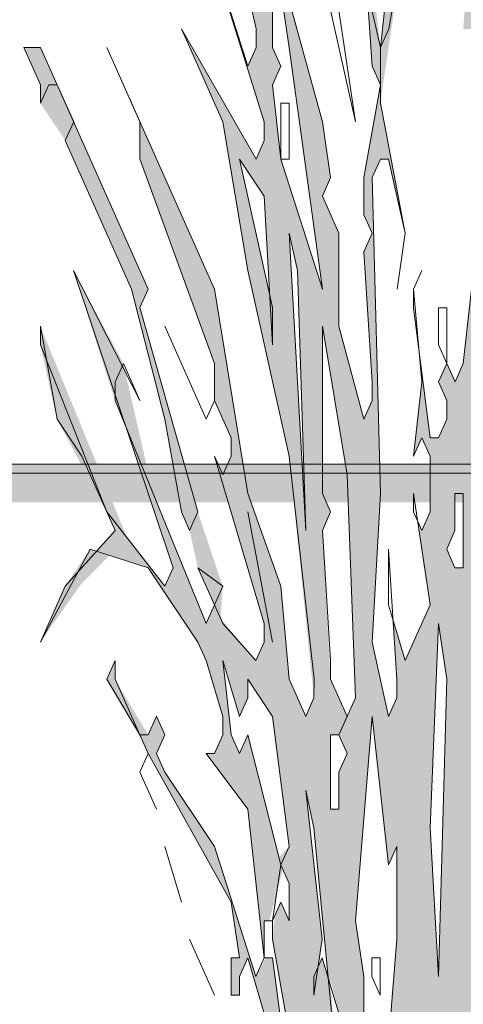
# Model space of a CAD drawing. Header units: metres. Extents: x -52 to 321, y -8 to 26.
# Tile 65 of 256: x -41.656 to -41.163, y 0.609 to 1.704. Entities that reach past the tile are written whole.
import ezdxf

# ---------------------------------------------------------------- set-up
doc = ezdxf.new("R2010")
doc.units = ezdxf.units.M
doc.header["$MEASUREMENT"] = 0
for name, color, linetype in [('10 Fassade', 7, 'Continuous'), ('10 Wand außen', 7, 'Continuous'), ('60 Pflanzen außen', 7, 'Continuous'), ('94 Genehmigungsplanung Bemaßung', 7, 'Continuous')]:
    doc.layers.add(name, color=color, linetype=linetype)
doc.styles.add('ERSTELLTER_STIL_2', font='arial.ttf')
doc.dimstyles.new('ERSTELLTER_STIL__1', dxfattribs={"dimtxt": 0.25, "dimasz": 0.19, "dimexe": 0.18, "dimexo": 0.1, "dimgap": 0, "dimtad": 1, "dimtih": 1, "dimtoh": 1, "dimzin": 0, "dimdsep": 46, "dimtxsty": 'ERSTELLTER_STIL_2', "dimblk": 'ARROWHEAD_6', "dimblk1": 'ARROWHEAD_6', "dimblk2": 'ARROWHEAD_6', "dimcen": 0.09, "dimclrd": 7, "dimclre": 7, "dimclrt": 7, "dimazin": 0, "dimtfac": 1, "dimtdec": 4, "dimtmove": 0, "dimatfit": 3, "dimfxl": 1, "dimtolj": 1, "dimtzin": 0, "dimarcsym": 0})

# ---------------------------------------------------------------- blocks, each defined once
blk = doc.blocks.new('Sträucher 27[13]_1', base_point=(-41.0105, 0))
at = {"layer": '60 Pflanzen außen', "linetype": 'Continuous', "lineweight": 0, "true_color": 0xffffff}
h = blk.add_hatch(color=7, dxfattribs=at)
h.paths.add_polyline_path([(-40.3615, 1.1979), (-40.4168, 1.1773), (-40.4444, 1.1566), (-40.4537, 1.1773), (-40.426, 1.2393), (-40.4721, 1.1566), (-40.5274, 1.1153), (-40.5458, 1.1153), (-40.5643, 1.0947), (-40.5735, 1.1153), (-40.5458, 1.198), (-40.4997, 1.3219), (-40.5366, 1.2806), (-40.5366, 1.2393), (-40.5458, 1.2186), (-40.5827, 1.1153), (-40.6103, 1.074), (-40.6196, 1.0947), (-40.6103, 1.1153), (-40.638, 1.074), (-40.6472, 1.0533), (-40.6564, 1.074), (-40.6841, 1.074), (-40.7025, 1.0327), (-40.7117, 1.0534), (-40.7025, 1.1153), (-40.6748, 1.1566), (-40.5182, 1.3632), (-40.4997, 1.3632), (-40.4629, 1.4252), (-40.4168, 1.5285), (-40.3891, 1.6111), (-40.3891, 1.6318), (-40.3983, 1.6318), (-40.4075, 1.5698), (-40.4905, 1.4046), (-40.5089, 1.3839), (-40.6288, 1.2599), (-40.6564, 1.2599), (-40.6472, 1.2393), (-40.6933, 1.136), (-40.7117, 1.136), (-40.7117, 1.0947), (-40.7301, 1.0947), (-40.7209, 1.074), (-40.7209, 1.0534), (-40.7301, 1.0327), (-40.7394, 1.0534), (-40.767, 1.012), (-40.7854, 1.012), (-40.7947, 1.0327), (-40.8131, 0.9914), (-40.8868, 0.9294), (-40.896, 0.9501), (-40.8315, 1.0534), (-40.8223, 1.0534), (-40.8315, 1.074), (-40.7854, 1.1773), (-40.7301, 1.2186), (-40.6011, 1.4252), (-40.6103, 1.4459), (-40.5642, 1.5492), (-40.555, 1.5492), (-40.5642, 1.5698), (-40.5458, 1.6525), (-40.5089, 1.7351), (-40.5181, 1.7558), (-40.5181, 1.7971), (-40.4905, 1.8591), (-40.4905, 1.8901), (-40.4997, 1.8591), (-40.5089, 1.8384), (-40.5181, 1.8591), (-40.5458, 1.8384), (-40.5273, 1.8384), (-40.5181, 1.8178), (-40.5273, 1.7145), (-40.555, 1.6318), (-40.5642, 1.6318), (-40.5734, 1.6525), (-40.6287, 1.6112), (-40.6564, 1.5698), (-40.684, 1.5699), (-40.6748, 1.5492), (-40.7209, 1.4666), (-40.7301, 1.4872), (-40.7024, 1.5699), (-40.7301, 1.5079), (-40.7393, 1.5285), (-40.6932, 1.6318), (-40.7024, 1.6525), (-40.7117, 1.6732), (-40.7024, 1.6732), (-40.7024, 1.7558), (-40.7116, 1.7558), (-40.7116, 1.7351), (-40.7209, 1.7145), (-40.7117, 1.6938), (-40.7485, 1.5492), (-40.8407, 1.3219), (-40.8499, 1.3426), (-40.8499, 1.3633), (-40.8223, 1.4252), (-40.8315, 1.4459), (-40.8223, 1.5492), (-40.8069, 1.6066), (-40.7669, 1.7558), (-40.7485, 1.7558), (-40.7024, 1.9417), (-40.7024, 1.9624), (-40.7116, 1.9417), (-40.7208, 1.9211), (-40.7762, 1.7558), (-40.7854, 1.7765), (-40.7762, 1.7971), (-40.7762, 1.8178), (-40.7854, 1.8384), (-40.7669, 1.9211), (-40.7208, 2.0244), (-40.7669, 1.9831), (-40.6747, 2.2516), (-40.6932, 2.2516), (-40.73, 2.169), (-40.754, 2.0938), (-40.7577, 2.0864), (-40.7608, 2.0726), (-40.7761, 2.0244), (-40.7761, 2.0037), (-40.7761, 1.9417), (-40.7946, 1.9004), (-40.8038, 1.9211), (-40.8038, 1.9624), (-40.7946, 1.9831), (-40.8038, 2.0037), (-40.7946, 2.0657), (-40.7946, 2.0726), (-40.8038, 2.045), (-40.813, 2.1897), (-40.813, 2.2723), (-40.8288, 2.1129), (-40.8222, 2.1277), (-40.813, 2.0657), (-40.813, 1.9831), (-40.8222, 1.9624), (-40.8314, 1.9831), (-40.8038, 1.9004), (-40.8038, 1.8591), (-40.813, 1.8384), (-40.7946, 1.7558), (-40.8038, 1.6732), (-40.8407, 1.5492), (-40.8683, 1.5492), (-40.8591, 1.6732), (-40.8591, 1.6938), (-40.8775, 1.5699), (-40.9052, 1.5079), (-40.9236, 1.5079), (-40.896, 1.6319), (-40.896, 1.6525), (-40.9328, 1.5286), (-40.9605, 1.4459), (-40.9789, 1.5079), (-40.9605, 1.5699), (-40.9421, 1.6112), (-40.9328, 1.6112), (-40.9421, 1.6319), (-40.896, 1.7971), (-40.8683, 2.0244), (-40.8591, 2.0244), (-40.8591, 2.1277), (-40.8683, 2.1277), (-40.8683, 2.0864), (-40.9144, 1.9418), (-40.9605, 1.7558), (-40.9697, 1.7765), (-40.9973, 1.6112), (-41.0434, 1.4459), (-41.0527, 1.4253), (-41.0619, 1.4459), (-41.0434, 1.6319), (-40.9881, 1.8798), (-40.9789, 1.9004), (-40.9697, 1.8798), (-40.9697, 1.8178), (-40.942, 2.0451), (-40.942, 2.107), (-40.9881, 1.9004), (-41.0619, 1.5492), (-41.0665, 1.4459), (-41.0711, 1.3426), (-41.0803, 1.322), (-41.0895, 1.3426), (-41.0711, 1.6112), (-41.0803, 1.6319), (-41.0711, 1.7352), (-41.0526, 1.7765), (-41.0342, 1.8178), (-40.9697, 2.107), (-40.942, 2.2103), (-40.942, 2.231), (-40.9973, 2.0451), (-41.0065, 2.0657), (-41.0065, 2.107), (-41.024, 1.9117), (-41.0618, 1.7765), (-41.0618, 1.8591), (-41.071, 1.8798), (-41.0434, 2.1897), (-41.0526, 2.2723), (-41.071, 1.9831), (-41.0803, 1.9624), (-41.0711, 1.7971), (-41.0803, 1.6732), (-41.0895, 1.6525), (-41.0987, 1.7971), (-41.0987, 1.8798), (-41.1079, 1.5699), (-41.1264, 1.5286), (-41.1448, 1.5906), (-41.1356, 1.6939), (-41.154, 1.8591), (-41.1448, 1.9418), (-41.1737, 2.1041), (-41.1816, 2.231), (-41.1908, 2.2517), (-41.1816, 2.1484), (-41.1816, 2.0864), (-41.154, 1.9831), (-41.1632, 1.9005), (-41.154, 1.8178), (-41.1632, 1.6939), (-41.154, 1.6939), (-41.1448, 1.6525), (-41.1506, 1.5609), (-41.154, 1.5079), (-41.1448, 1.4873), (-41.1633, 1.322), (-41.1725, 1.3013), (-41.1817, 1.322), (-41.1909, 1.3013), (-41.1817, 1.2807), (-41.1817, 1.26), (-41.1909, 1.2393), (-41.2001, 1.2393), (-41.2124, 1.3358), (-41.2093, 1.3013), (-41.2186, 1.2187), (-41.2093, 1.2393), (-41.2001, 1.2187), (-41.2001, 1.1567), (-41.2094, 1.136), (-41.214, 1.1464), (-41.2002, 1.0534), (-41.2278, 0.9914), (-41.2412, 1.0365), (-41.237, 0.9708), (-41.237, 0.9501), (-41.2462, 0.9294), (-41.2647, 1.0121), (-41.2554, 1.1774), (-41.2646, 1.5286), (-41.2554, 1.5492), (-41.2462, 1.5492), (-41.2278, 1.4666), (-41.2554, 1.6112), (-41.2277, 1.7972), (-41.2185, 1.7972), (-41.2185, 1.8591), (-41.2277, 1.8798), (-41.2093, 1.9418), (-41.2001, 1.9211), (-41.1816, 1.9831), (-41.1816, 2.0244), (-41.1908, 2.0244), (-41.2093, 1.9624), (-41.2369, 2.0244), (-41.2277, 1.9211), (-41.2554, 1.6732), (-41.2646, 1.7579), (-41.2738, 1.9232), (-41.283, 1.9211), (-41.2717, 1.7565), (-41.2738, 1.7558), (-41.2707, 1.7421), (-41.2646, 1.6525), (-41.2554, 1.6319), (-41.2738, 1.5286), (-41.2738, 1.4873), (-41.2646, 1.4666), (-41.2738, 1.4459), (-41.2646, 1.3013), (-41.2646, 1.2807), (-41.2739, 1.26), (-41.3015, 1.3633), (-41.3015, 1.4666), (-41.3199, 1.5079), (-41.3107, 1.5286), (-41.3199, 1.5906), (-41.3568, 1.7249), (-41.3779, 1.8018), (-41.3752, 1.9005), (-41.3752, 2.0658), (-41.3936, 2.1691), (-41.389, 1.8695), (-41.3936, 1.8592), (-41.412, 1.9005), (-41.3783, 1.7869), (-41.3752, 1.7765), (-41.3936, 1.7145), (-41.4213, 1.8592), (-41.4489, 2.0038), (-41.4581, 2.0451), (-41.5226, 2.2517), (-41.4673, 2.0038), (-41.4489, 1.9625), (-41.4581, 1.9418), (-41.495, 1.9969), (-41.4397, 1.9005), (-41.3936, 1.6939), (-41.3936, 1.6732), (-41.4028, 1.6526), (-41.4489, 1.7972), (-41.3844, 1.5906), (-41.3844, 1.5699), (-41.3936, 1.5493), (-41.4766, 1.6939), (-41.4305, 1.5906), (-41.4029, 1.4253), (-41.3568, 1.2187), (-41.3292, 0.9501), (-41.3384, 0.9295), (-41.3568, 0.9708), (-41.366, 1.0741), (-41.4029, 1.1774), (-41.4397, 1.4046), (-41.5227, 1.5906), (-41.5227, 1.5493), (-41.4397, 1.322), (-41.4397, 1.2807), (-41.4213, 1.2394), (-41.4213, 1.2187), (-41.4305, 1.198), (-41.4397, 1.2187), (-41.3845, 1.0328), (-41.3845, 1.0121), (-41.3937, 0.9914), (-41.433, 1.0383), (-41.4305, 1.0741), (-41.4582, 1.1567), (-41.5227, 1.384), (-41.5135, 1.4046), (-41.6332, 1.6732), (-41.6517, 1.6732), (-41.6332, 1.6319), (-41.6332, 1.6113), (-41.6056, 1.5699), (-41.5319, 1.4047), (-41.4935, 1.2512), (-41.4766, 1.1567), (-41.4674, 1.1361), (-41.4582, 1.0947), (-41.4398, 1.0534), (-41.449, 1.0328), (-41.5077, 1.1763), (-41.5411, 1.322), (-41.5964, 1.4253), (-41.5503, 1.2807), (-41.5377, 1.2497), (-41.4858, 1.0947), (-41.4951, 1.0741), (-41.5364, 1.127), (-41.6333, 1.3633), (-41.6333, 1.3427), (-41.6148, 1.26), (-41.5596, 1.1567), (-41.5503, 1.1361), (-41.5708, 1.1131), (-41.578, 1.1154), (-41.6056, 1.0741), (-41.6333, 1.0121), (-41.5882, 1.0761), (-41.5563, 1.1085), (-41.5135, 1.0947), (-41.4582, 1.0121), (-41.449, 0.9914), (-41.4306, 0.9295), (-41.4306, 0.9088), (-41.4398, 0.8881), (-41.449, 0.8881), (-41.4029, 0.8262), (-41.3845, 0.6609), (-41.3845, 0.7022), (-41.3786, 0.7022), (-41.3634, 0.7603), (-41.3568, 0.7435), (-41.3569, 0.7022), (-41.3661, 0.7229), (-41.3723, 0.7089), (-41.3753, 0.6815), (-41.3384, 0.4749), (-41.3323, 0.351), (-41.3477, 0.4543), (-41.3753, 0.6609), (-41.3827, 0.6609), (-41.3937, 0.6402), (-41.4398, 0.7848), (-41.4951, 0.8675), (-41.5043, 0.8881), (-41.4951, 0.9088), (-41.5043, 0.9295), (-41.5135, 0.9088), (-41.5504, 0.9708), (-41.5504, 0.9915), (-41.5596, 0.9708), (-41.5227, 0.9088), (-41.5135, 0.8881), (-41.4214, 0.7229), (-41.4122, 0.6609), (-41.4214, 0.6609), (-41.4214, 0.6196), (-41.4122, 0.6196), (-41.4122, 0.6402), (-41.4029, 0.6609), (-41.3845, 0.5989), (-41.3845, 0.5782), (-41.3937, 0.5576), (-41.3937, 0.5369), (-41.4029, 0.5163), (-41.4122, 0.4956), (-41.3569, 0.2477), (-41.3661, 0.227), (-41.3293, 0.0204), (-41.3201, -0.0003), (-41.1634, 0.0204), (-41.1542, -0.0003), (-41.145, -0.0003), (-41.1173, 0.1237), (-41.0989, 0.0204), (-41.062, 0.0204), (-40.9975, 0.3303), (-40.8961, 0.5575), (-40.85, 0.5988), (-40.8316, 0.5988), (-40.8408, 0.6195), (-40.8131, 0.6815), (-40.767, 0.7021), (-40.7578, 0.6815), (-40.6903, 0.7722), (-40.557, 0.8311), (-40.4629, 0.888), (-40.4998, 0.9087), (-40.509, 0.8881), (-40.5182, 0.8881), (-40.5551, 0.8467), (-40.5643, 0.8674), (-40.6104, 0.8261), (-40.6677, 0.8027), (-40.7117, 0.7848), (-40.721, 0.7641), (-40.7302, 0.7848), (-40.6749, 0.8881), (-40.6196, 0.8674), (-40.6104, 0.8881), (-40.6472, 0.8881), (-40.6564, 0.9087), (-40.6196, 0.9707), (-40.5919, 0.9707), (-40.5827, 0.95), (-40.5827, 0.9294), (-40.5735, 0.95), (-40.5551, 0.95), (-40.6103, 0.9914), (-40.6196, 1.012), (-40.5919, 1.074), (-40.5735, 1.074), (-40.4721, 1.136), (-40.4629, 1.1153), (-40.4076, 1.1566), (-40.3707, 1.1773)])
h.paths.add_polyline_path([(-40.6334, 1.4563), (-40.6472, 1.4872), (-40.6656, 1.4459), (-40.6748, 1.4459), (-40.684, 1.4666), (-40.6932, 1.4459), (-40.7485, 1.3839), (-40.7578, 1.4046), (-40.7762, 1.4046), (-40.7854, 1.3839), (-40.7762, 1.3633), (-40.7854, 1.3633), (-40.8223, 1.3219), (-40.7946, 1.3839), (-40.7485, 1.4666), (-40.7209, 1.4459), (-40.6103, 1.6112), (-40.5826, 1.6112), (-40.5826, 1.5905)], flags=0)
h.paths.add_polyline_path([(-40.6287, 1.4459), (-40.638, 1.4252), (-40.6656, 1.3426), (-40.7578, 1.2186), (-40.7578, 1.2393), (-40.767, 1.26), (-40.7762, 1.2393), (-40.7762, 1.26), (-40.7485, 1.3426), (-40.7209, 1.3633), (-40.7117, 1.3426), (-40.684, 1.4046), (-40.6486, 1.4046), (-40.63, 1.4488)], flags=0)
h.paths.add_polyline_path([(-40.6472, 1.012), (-40.6564, 1.012), (-40.7394, 0.9087), (-40.7394, 0.9294), (-40.7117, 0.9707), (-40.7209, 0.9914), (-40.7117, 1.012), (-40.6841, 1.012), (-40.6564, 1.0327)], flags=0)
h.paths.add_polyline_path([(-40.7025, 0.8881), (-40.7486, 0.7848), (-40.7855, 0.7435), (-40.7763, 0.7641), (-40.7762, 0.7848), (-40.7302, 0.8881)], flags=0)
h.paths.add_polyline_path([(-40.7855, 0.8881), (-40.8961, 0.7848), (-40.8592, 0.8674), (-40.8684, 0.8881), (-40.8776, 0.8881), (-40.9053, 0.8261), (-40.9237, 0.7641), (-40.9421, 0.7641), (-40.9514, 0.7435), (-40.9606, 0.7641), (-40.9053, 0.8881), (-40.85, 0.9294), (-40.8407, 0.9087), (-40.8131, 0.9707), (-40.7854, 0.9707), (-40.7578, 0.9914)], flags=0)
h.paths.add_polyline_path([(-40.7854, 1.2806), (-40.8223, 1.1773), (-40.9052, 1.074), (-40.8684, 1.1567), (-40.8776, 1.1773), (-40.8776, 1.198), (-40.8591, 1.2393), (-40.8591, 1.2186), (-40.8499, 1.198), (-40.8407, 1.2186), (-40.7854, 1.3013)], flags=0)
h.paths.add_polyline_path([(-40.8592, 0.6608), (-40.9145, 0.5989), (-40.8869, 0.6402), (-40.8961, 0.6608), (-40.9053, 0.6608), (-40.9421, 0.6195), (-40.9514, 0.6402), (-40.9329, 0.7022), (-40.9329, 0.6815), (-40.9237, 0.6608), (-40.8961, 0.7435), (-40.8684, 0.7641), (-40.8592, 0.7435), (-40.85, 0.7641), (-40.7947, 0.8261)], flags=0)
h.paths.add_polyline_path([(-40.8407, 1.4666), (-40.896, 1.4046), (-40.8868, 1.3839), (-40.8591, 1.3839), (-40.9144, 1.1773), (-40.979, 0.9707), (-40.9974, 0.9707), (-40.979, 1.1773), (-40.9421, 1.3426), (-40.9513, 1.3633), (-40.9605, 1.3426), (-40.9605, 1.4046), (-40.9329, 1.4666), (-40.896, 1.5079), (-40.8868, 1.4872), (-40.8683, 1.5285), (-40.8591, 1.5285), (-40.8591, 1.4872), (-40.8499, 1.4666), (-40.8407, 1.4872), (-40.8315, 1.5492)], flags=0)
h.paths.add_polyline_path([(-40.8499, 1.0947), (-40.8776, 1.0327), (-41.0066, 0.7435), (-41.0343, 0.6195), (-41.0251, 0.7022), (-40.9329, 0.9707)], flags=0)
h.paths.add_polyline_path([(-40.9144, 1.7765), (-40.9605, 1.6732), (-40.9513, 1.6525), (-40.9697, 1.6112), (-40.9697, 1.6319), (-40.9605, 1.6525), (-40.9697, 1.6732), (-40.8775, 2.045)], flags=0)
h.paths.add_polyline_path([(-41.0067, 0.3349), (-41.0067, 0.3923), (-40.9422, 0.4956)], flags=0)
h.paths.add_polyline_path([(-40.9766, 0.6552), (-40.9698, 0.6815), (-40.9606, 0.6815)], flags=0)
h.paths.add_polyline_path([(-40.979, 0.6195), (-40.979, 0.6402), (-40.9744, 0.6505)], flags=0)
h.paths.add_polyline_path([(-41.0066, 1.2806), (-41.0711, 1.1154), (-41.025, 1.26), (-41.025, 1.3013), (-40.9789, 1.4046)], flags=0)
h.paths.add_polyline_path([(-40.9881, 1.5286), (-41.0619, 1.2806), (-41.0619, 1.322), (-40.9974, 1.5492)], flags=0)
h.paths.add_polyline_path([(-41.0158, 1.0121), (-41.0712, 0.8055), (-41.0711, 0.9088), (-41.0158, 1.0327), (-41.0343, 1.074), (-41.0619, 0.9914), (-41.0619, 1.0534), (-41.0527, 1.074), (-40.9974, 1.2187)], flags=0)
h.paths.add_polyline_path([(-40.9974, 0.5782), (-41.0067, 0.5575), (-41.0067, 0.5989)], flags=0)
h.paths.add_polyline_path([(-41.0159, 0.5782), (-41.0343, 0.5162), (-41.0343, 0.5369)], flags=0)
h.paths.add_polyline_path([(-41.0803, 1.2393), (-41.0896, 1.1154), (-41.1264, 0.9501)], flags=0)
h.paths.add_polyline_path([(-41.0987, 1.5079), (-41.0895, 1.4872), (-41.1172, 1.2187), (-41.1541, 1.0327), (-41.1448, 1.2807), (-41.1172, 1.384), (-41.1264, 1.4046), (-41.1264, 1.4459), (-41.0911, 1.5843), (-41.0895, 1.5699)], flags=0)
h.paths.add_polyline_path([(-41.1264, 0.7848), (-41.1265, 0.7435), (-41.1172, 0.7228), (-41.1265, 0.6195), (-41.1449, 0.6195), (-41.1449, 0.7022), (-41.1264, 0.8261), (-41.0896, 0.9294), (-41.0896, 0.8881)], flags=0)
h.paths.add_polyline_path([(-41.1633, 1.1774), (-41.1633, 1.0947), (-41.1725, 1.0947), (-41.1817, 1.1154), (-41.1725, 1.136), (-41.1725, 1.1774)], flags=0)
h.paths.add_polyline_path([(-41.1817, 0.9708), (-41.191, 0.6402), (-41.2002, 0.8055), (-41.1909, 1.0327)], flags=0)
h.paths.add_polyline_path([(-41.237, 0.7848), (-41.237, 0.6815), (-41.247, 0.5587), (-41.2739, 0.5989), (-41.2739, 0.6402), (-41.2831, 0.7022), (-41.2647, 0.9294), (-41.2463, 0.7642)], flags=0)
h.paths.add_polyline_path([(-41.2831, 0.9501), (-41.2923, 0.9294), (-41.3107, 0.9708), (-41.3199, 1.1361), (-41.3107, 1.1567), (-41.3199, 1.1774), (-41.3199, 1.3633), (-41.2923, 1.198)], flags=0)
h.paths.add_polyline_path([(-41.3015, 0.8675), (-41.3015, 0.8261), (-41.3108, 0.8261), (-41.3108, 0.9088), (-41.3015, 0.9088), (-41.2923, 0.8881)], flags=0)
h.paths.add_polyline_path([(-41.3016, 0.5162), (-41.3111, 0.6378), (-41.3016, 0.5989)], flags=0)
h.paths.add_polyline_path([(-41.32, 0.6609), (-41.3246, 0.6505), (-41.32, 0.6815), (-41.3384, 0.8468), (-41.3292, 0.8055), (-41.3132, 0.638)], flags=0)
h.paths.add_polyline_path([(-41.3292, 0.5369), (-41.32, 0.5576), (-41.3141, 0.4524)], flags=0)
h.paths.add_polyline_path([(-41.3199, 1.4046), (-41.366, 1.5493), (-41.3752, 1.6319), (-41.366, 1.6526), (-41.3752, 1.6732), (-41.3752, 1.7145), (-41.366, 1.7352)], flags=0)
h.paths.add_polyline_path([(-41.3292, 0.6196), (-41.3293, 0.6183), (-41.3296, 0.6296)], flags=0)
h.paths.add_polyline_path([(-41.3568, 1.4666), (-41.3476, 1.4253), (-41.3384, 1.1361)], flags=0)
h.paths.add_polyline_path([(-41.3477, 0.2683), (-41.403, 0.4956), (-41.3937, 0.4749), (-41.3661, 0.413)], flags=0)
h.paths.add_polyline_path([(-41.3568, 0.7848), (-41.3682, 0.7726), (-41.4029, 0.9088), (-41.4121, 0.8881), (-41.4213, 0.9088), (-41.4306, 0.9914), (-41.4121, 0.9295), (-41.4029, 0.9501), (-41.4029, 0.9708), (-41.3753, 0.9295)], flags=0)
h.paths.add_polyline_path([(-41.4121, 1.5493), (-41.3844, 1.5079), (-41.3783, 1.3978)], flags=0)
at = {"layer": '60 Pflanzen außen', "color": 8, "linetype": 'Continuous', "lineweight": 18}
for p, q in [((-41.2829, 1.9211), (-41.2645, 1.6525)), ((-41.2276, 1.9211), (-41.2553, 1.6732)), ((-41.4396, 1.9005), (-41.3935, 1.6939)), ((-41.3198, 1.5906), (-41.3935, 1.8591)), ((-41.4027, 1.6525), (-41.4488, 1.7972)), ((-41.4488, 1.7972), (-41.3843, 1.5906)), ((-41.329, 1.7972), (-41.2829, 1.5906)), ((-41.246, 1.6939), (-41.2276, 1.7971)), ((-41.2553, 1.6732), (-41.2737, 1.7558)), ((-41.3566, 1.6732), (-41.3658, 1.7352)), ((-41.3751, 1.7145), (-41.3751, 1.6732)), ((-41.2829, 1.5906), (-41.3013, 1.7145)), ((-41.3935, 1.5492), (-41.4764, 1.6939)), ((-41.4764, 1.6939), (-41.4304, 1.5906)), ((-41.3935, 1.6939), (-41.3935, 1.6732)), ((-41.2553, 1.6732), (-41.246, 1.6939)), ((-41.6331, 1.6732), (-41.6515, 1.6732)), ((-41.6515, 1.6732), (-41.6331, 1.6319)), ((-41.5133, 1.4046), (-41.6331, 1.6732)), ((-41.4396, 1.4046), (-41.5594, 1.6732)), ((-41.5594, 1.6732), (-41.5225, 1.5906)), ((-41.3935, 1.6732), (-41.4027, 1.6525)), ((-41.3751, 1.6732), (-41.3658, 1.6525)), ((-41.3198, 1.4046), (-41.3566, 1.6732)), ((-41.2553, 1.6112), (-41.2553, 1.6732)), ((-41.3658, 1.6525), (-41.3751, 1.6319)), ((-41.2645, 1.6525), (-41.2553, 1.6319)), ((-41.6331, 1.6319), (-41.6331, 1.6112)), ((-41.6331, 1.6112), (-41.6239, 1.6319)), ((-41.6239, 1.6319), (-41.6147, 1.6319)), ((-41.6147, 1.6319), (-41.5962, 1.5906)), ((-41.3751, 1.6319), (-41.3659, 1.5492)), ((-41.2553, 1.6319), (-41.2737, 1.5286)), ((-41.3566, 1.6112), (-41.3659, 1.6112)), ((-41.3659, 1.6112), (-41.3659, 1.5492)), ((-41.3566, 1.5492), (-41.3566, 1.6112)), ((-41.2276, 1.4666), (-41.2553, 1.6112)), ((-41.5962, 1.5906), (-41.6055, 1.5699)), ((-41.5225, 1.5906), (-41.5225, 1.5493)), ((-41.4304, 1.5906), (-41.4027, 1.4253)), ((-41.3843, 1.5906), (-41.3843, 1.5699)), ((-41.3106, 1.5286), (-41.3198, 1.5906)), ((-41.6055, 1.5699), (-41.5318, 1.4046)), ((-41.3843, 1.5699), (-41.3935, 1.5492)), ((-41.5225, 1.5493), (-41.4396, 1.322)), ((-41.3843, 1.5079), (-41.4119, 1.5492)), ((-41.4119, 1.5492), (-41.3751, 1.384)), ((-41.3659, 1.5492), (-41.3198, 1.4046)), ((-41.3659, 1.5492), (-41.3566, 1.5492)), ((-41.2645, 1.5286), (-41.2553, 1.5492)), ((-41.2553, 1.5492), (-41.2461, 1.5492)), ((-41.2461, 1.5492), (-41.2276, 1.4666)), ((-41.3198, 1.5079), (-41.3106, 1.5286)), ((-41.2737, 1.5286), (-41.2737, 1.4873)), ((-41.2553, 1.1774), (-41.2645, 1.5286)), ((-41.3751, 1.3426), (-41.3843, 1.5079)), ((-41.3014, 1.4666), (-41.3198, 1.5079)), ((-41.2737, 1.4873), (-41.2645, 1.4666)), ((-41.1447, 1.4872), (-41.1631, 1.322)), ((-41.3474, 1.4253), (-41.3566, 1.4666)), ((-41.3566, 1.4666), (-41.3382, 1.136)), ((-41.3014, 1.3633), (-41.3014, 1.4666)), ((-41.2645, 1.4666), (-41.2737, 1.4459)), ((-41.2276, 1.4666), (-41.2368, 1.4046)), ((-41.2368, 1.4046), (-41.2276, 1.4666)), ((-41.2737, 1.4459), (-41.2645, 1.3013)), ((-41.5226, 1.2807), (-41.5963, 1.4253)), ((-41.5963, 1.4253), (-41.4857, 1.0947)), ((-41.4027, 1.4253), (-41.3567, 1.2187)), ((-41.3382, 1.136), (-41.3474, 1.4253)), ((-41.2184, 1.4046), (-41.2092, 1.4253)), ((-41.2092, 1.4253), (-41.2184, 1.4046)), ((-41.5318, 1.4046), (-41.4949, 1.26)), ((-41.5225, 1.384), (-41.5133, 1.4046)), ((-41.4028, 1.1774), (-41.4396, 1.4046)), ((-41.2184, 1.3839), (-41.2184, 1.4046)), ((-41.2184, 1.4046), (-41.2092, 1.3013)), ((-41.4581, 1.1567), (-41.5225, 1.384)), ((-41.3751, 1.384), (-41.3751, 1.3426)), ((-41.2, 1.2393), (-41.2184, 1.3839)), ((-41.1816, 1.3839), (-41.1908, 1.3839)), ((-41.1908, 1.3839), (-41.1908, 1.3426)), ((-41.1816, 1.322), (-41.1816, 1.3839)), ((-41.6331, 1.3427), (-41.6331, 1.3633)), ((-41.6331, 1.3633), (-41.6147, 1.26)), ((-41.4488, 1.26), (-41.4949, 1.3633)), ((-41.4949, 1.3633), (-41.4488, 1.26)), ((-41.2922, 1.198), (-41.3198, 1.3633)), ((-41.3198, 1.3633), (-41.3198, 1.1774)), ((-41.2737, 1.26), (-41.3014, 1.3633)), ((-41.5594, 1.1567), (-41.6331, 1.3427)), ((-41.1908, 1.3426), (-41.1816, 1.322)), ((-41.5502, 1.3013), (-41.541, 1.322)), ((-41.541, 1.322), (-41.5226, 1.2807)), ((-41.4396, 1.322), (-41.4396, 1.2807)), ((-41.1816, 1.322), (-41.1908, 1.3013)), ((-41.1723, 1.3013), (-41.1816, 1.322)), ((-41.1631, 1.322), (-41.1723, 1.3013)), ((-41.5502, 1.2807), (-41.5502, 1.3013)), ((-41.2645, 1.3013), (-41.2645, 1.2807)), ((-41.2092, 1.3013), (-41.2184, 1.2187)), ((-41.1908, 1.3013), (-41.1816, 1.2806)), ((-41.4488, 1.0327), (-41.5502, 1.2807)), ((-41.4396, 1.2807), (-41.4488, 1.26)), ((-41.4488, 1.26), (-41.4396, 1.2807)), ((-41.4396, 1.2807), (-41.4212, 1.2393)), ((-41.2645, 1.2807), (-41.2737, 1.26)), ((-41.1816, 1.2806), (-41.1816, 1.26)), ((-41.6147, 1.26), (-41.5871, 1.2187)), ((-41.4949, 1.26), (-41.4765, 1.1567)), ((-41.1816, 1.26), (-41.1908, 1.2393)), ((-41.4212, 1.2393), (-41.4212, 1.2187)), ((-41.2184, 1.2187), (-41.2092, 1.2393)), ((-41.2092, 1.2393), (-41.2, 1.2187)), ((-41.1908, 1.2393), (-41.2, 1.2393)), ((-41.5871, 1.2187), (-41.5502, 1.1361)), ((-41.4304, 1.198), (-41.4396, 1.2187)), ((-41.4396, 1.2187), (-41.3843, 1.0327)), ((-41.4212, 1.2187), (-41.4304, 1.198)), ((-41.3567, 1.2187), (-41.329, 0.9708)), ((-41.2, 1.2187), (-41.2, 1.1567)), ((-41.283, 0.9501), (-41.2922, 1.198)), ((-41.3659, 1.0741), (-41.4028, 1.1774)), ((-41.3198, 1.1774), (-41.3106, 1.1567)), ((-41.2645, 1.0121), (-41.2553, 1.1774)), ((-41.2184, 1.1567), (-41.2184, 1.1773)), ((-41.2184, 1.1773), (-41.2, 1.0534)), ((-41.1631, 1.1773), (-41.1724, 1.1773)), ((-41.1724, 1.1773), (-41.1724, 1.136)), ((-41.1632, 1.0947), (-41.1631, 1.1773)), ((-41.4949, 1.0741), (-41.5594, 1.1567)), ((-41.4765, 1.1567), (-41.4673, 1.1361)), ((-41.4673, 1.1361), (-41.4581, 1.1567)), ((-41.4028, 1.1567), (-41.3751, 1.0121)), ((-41.3751, 1.0121), (-41.4028, 1.1567)), ((-41.3106, 1.1567), (-41.3198, 1.136)), ((-41.2092, 1.136), (-41.2184, 1.1567)), ((-41.2, 1.1567), (-41.2092, 1.136)), ((-41.5502, 1.1361), (-41.6055, 1.0741)), ((-41.3198, 1.136), (-41.3106, 0.9914)), ((-41.1724, 1.136), (-41.1816, 1.1154)), ((-41.6332, 1.0121), (-41.5779, 1.1154)), ((-41.5779, 1.1154), (-41.5134, 1.0947)), ((-41.2461, 1.0534), (-41.2461, 1.1154)), ((-41.2461, 1.1154), (-41.2369, 0.9707)), ((-41.1816, 1.1154), (-41.1724, 1.0947)), ((-41.5134, 1.0947), (-41.4581, 1.0121)), ((-41.4857, 1.0947), (-41.4949, 1.0741)), ((-41.4304, 1.0741), (-41.4581, 1.0947)), ((-41.4581, 1.0947), (-41.4396, 1.0534)), ((-41.1724, 1.0947), (-41.1632, 1.0947)), ((-41.6055, 1.0741), (-41.6332, 1.0121)), ((-41.4396, 1.0534), (-41.4304, 1.0741)), ((-41.3567, 0.9708), (-41.3659, 1.0741)), ((-41.4396, 1.0534), (-41.4488, 1.0327)), ((-41.4304, 1.0327), (-41.4396, 1.0534)), ((-41.2277, 0.9914), (-41.2461, 1.0534)), ((-41.2, 1.0534), (-41.2277, 0.9914)), ((-41.3936, 0.9914), (-41.4304, 1.0327)), ((-41.3843, 1.0327), (-41.3843, 1.0121)), ((-41.1908, 1.0327), (-41.2, 0.8055)), ((-41.1816, 0.9707), (-41.1908, 1.0327)), ((-41.4581, 1.0121), (-41.4489, 0.9914)), ((-41.3843, 1.0121), (-41.3936, 0.9914)), ((-41.2461, 0.9294), (-41.2645, 1.0121)), ((-41.5502, 0.9914), (-41.5594, 0.9708)), ((-41.5502, 0.9708), (-41.5502, 0.9914)), ((-41.4489, 0.9914), (-41.4304, 0.9294)), ((-41.412, 0.9294), (-41.4304, 0.9914)), ((-41.4304, 0.9914), (-41.4212, 0.9088)), ((-41.3106, 0.9914), (-41.3106, 0.9708)), ((-41.5594, 0.9708), (-41.5226, 0.9088)), ((-41.5226, 0.9088), (-41.5502, 0.9708)), ((-41.3751, 0.9294), (-41.4028, 0.9708)), ((-41.4028, 0.9708), (-41.4028, 0.9501)), ((-41.3383, 0.9294), (-41.3567, 0.9708)), ((-41.329, 0.9708), (-41.3291, 0.9501)), ((-41.3106, 0.9708), (-41.2922, 0.9294)), ((-41.2369, 0.9707), (-41.2369, 0.9501)), ((-41.1908, 0.6402), (-41.1816, 0.9707)), ((-41.4028, 0.9501), (-41.412, 0.9294)), ((-41.3291, 0.9501), (-41.3383, 0.9294)), ((-41.3014, 0.9088), (-41.283, 0.9501)), ((-41.2369, 0.9501), (-41.2461, 0.9294)), ((-41.5042, 0.9295), (-41.5134, 0.9088)), ((-41.4949, 0.9088), (-41.5042, 0.9295)), ((-41.4304, 0.9294), (-41.4304, 0.9088)), ((-41.3567, 0.7848), (-41.3751, 0.9294)), ((-41.2922, 0.9294), (-41.3014, 0.9088)), ((-41.2645, 0.9294), (-41.283, 0.7022)), ((-41.2461, 0.7642), (-41.2645, 0.9294)), ((-41.5134, 0.9088), (-41.5226, 0.9088)), ((-41.5226, 0.9088), (-41.5134, 0.8881)), ((-41.5042, 0.8881), (-41.4949, 0.9088)), ((-41.4304, 0.9088), (-41.4396, 0.8881)), ((-41.4212, 0.9088), (-41.412, 0.8881)), ((-41.412, 0.8881), (-41.4028, 0.9088)), ((-41.4028, 0.9088), (-41.3659, 0.7642)), ((-41.3014, 0.9088), (-41.3106, 0.9088)), ((-41.3106, 0.9088), (-41.3106, 0.8261)), ((-41.2922, 0.8881), (-41.3014, 0.9088)), ((-41.5134, 0.8881), (-41.5226, 0.8675)), ((-41.5226, 0.8675), (-41.5134, 0.8881)), ((-41.5134, 0.8881), (-41.4212, 0.7228)), ((-41.4949, 0.8675), (-41.5042, 0.8881)), ((-41.4396, 0.8881), (-41.4489, 0.8881)), ((-41.4489, 0.8881), (-41.4028, 0.8261)), ((-41.3014, 0.8675), (-41.2922, 0.8881)), ((-41.5226, 0.8675), (-41.5042, 0.8262)), ((-41.5042, 0.8262), (-41.5226, 0.8675)), ((-41.4397, 0.7848), (-41.4949, 0.8675)), ((-41.3014, 0.8261), (-41.3014, 0.8675)), ((-41.3291, 0.8055), (-41.3383, 0.8468)), ((-41.3383, 0.8468), (-41.3199, 0.6815)), ((-41.4028, 0.8261), (-41.3844, 0.6609)), ((-41.3106, 0.8261), (-41.3014, 0.8261)), ((-41.3014, 0.5162), (-41.3291, 0.8055)), ((-41.2, 0.8055), (-41.1908, 0.6402)), ((-41.495, 0.7848), (-41.4765, 0.7229)), ((-41.4765, 0.7229), (-41.495, 0.7848)), ((-41.3936, 0.6402), (-41.4397, 0.7848)), ((-41.3659, 0.7642), (-41.3567, 0.7848)), ((-41.2369, 0.7848), (-41.2461, 0.7642)), ((-41.2369, 0.6815), (-41.2369, 0.7848)), ((-41.3659, 0.7642), (-41.3752, 0.7022)), ((-41.3567, 0.7435), (-41.3659, 0.7642)), ((-41.3567, 0.7022), (-41.3567, 0.7435)), ((-41.4212, 0.7228), (-41.412, 0.6609)), ((-41.3752, 0.7022), (-41.3659, 0.7228)), ((-41.3659, 0.7228), (-41.3567, 0.7022)), ((-41.3752, 0.7022), (-41.3844, 0.7022)), ((-41.3844, 0.7022), (-41.3844, 0.6609)), ((-41.3752, 0.6815), (-41.3752, 0.7022)), ((-41.283, 0.7022), (-41.2738, 0.6402)), ((-41.4673, 0.6815), (-41.4397, 0.6195)), ((-41.4397, 0.6195), (-41.4673, 0.6815)), ((-41.3383, 0.4749), (-41.3752, 0.6815)), ((-41.3199, 0.6815), (-41.3291, 0.6195)), ((-41.2554, 0.4543), (-41.2369, 0.6815)), ((-41.412, 0.6609), (-41.4212, 0.6609)), ((-41.4212, 0.6609), (-41.4212, 0.6195)), ((-41.412, 0.6402), (-41.4028, 0.6609)), ((-41.4028, 0.6609), (-41.3844, 0.5989)), ((-41.3844, 0.6609), (-41.3936, 0.6402)), ((-41.3844, 0.6609), (-41.3752, 0.6609)), ((-41.3752, 0.6609), (-41.3475, 0.4543)), ((-41.3291, 0.6402), (-41.3199, 0.6609)), ((-41.3199, 0.6609), (-41.3014, 0.5989)), ((-41.2554, 0.6609), (-41.2646, 0.6609)), ((-41.2646, 0.6609), (-41.2646, 0.6402)), ((-41.2554, 0.6195), (-41.2554, 0.6609)), ((-41.412, 0.6195), (-41.412, 0.6402)), ((-41.3291, 0.6195), (-41.3291, 0.6402)), ((-41.2738, 0.6402), (-41.2738, 0.5989)), ((-41.2646, 0.6402), (-41.2554, 0.6195)), ((-41.4212, 0.6195), (-41.412, 0.6195))]:
    blk.add_line(p, q, dxfattribs=at)
blk = doc.blocks.new('*D18', base_point=(-33357.279, 0))
at = {"layer": '94 Genehmigungsplanung Bemaßung', "color": 7, "linetype": 'Continuous', "lineweight": 13}
for p, q in [((-43.9997, 9.5481), (-43.9997, 9.9231)), ((-28.1801, 9.5481), (-28.1801, 9.9231)), ((-43.8997, 9.8356), (-44.0997, 9.6356)), ((-28.2801, 9.6356), (-28.0801, 9.8356)), ((-43.9997, 9.7356), (-28.1801, 9.7356)), ((-28.1801, 9.7356), (-28.0301, 9.7356))]:
    blk.add_line(p, q, dxfattribs=at)
at = {"layer": '94 Genehmigungsplanung Bemaßung', "color": 7, "lineweight": 13, "insert": (-36.5189, 9.7856), "char_height": 0.25, "attachment_point": 7, "style": 'ERSTELLTER_STIL_2'}
blk.add_mtext('\\A1;{\\pql;\\fArial|b0|i0|c0|p0;\\W1.000000;15,82}', dxfattribs=at)
blk = doc.blocks.new('ARROWHEAD_6')
at = {"color": 0, "linetype": 'Continuous', "lineweight": 0}
for p, q in [((-0.5, -0.5), (0.5, 0.5)), ((0, 0), (-1, 0))]:
    blk.add_line(p, q, dxfattribs=at)

msp = doc.modelspace()

# ---------------------------------------------------------------- hatches: boundary and pattern name
at = {"layer": '10 Fassade', "linetype": 'Continuous', "lineweight": 0, "true_color": 0x000000}
msp.add_hatch(color=18, dxfattribs=at).paths.add_polyline_path([(-42.3997, 1.21), (-42.3997, 1.2), (-39.9297, 1.2), (-39.9297, 1.21)])
at = {"layer": '10 Wand außen', "linetype": 'Continuous', "lineweight": 0, "true_color": 0x000000}
msp.add_hatch(color=18, dxfattribs=at).paths.add_polyline_path([(-43.9997, 1.2), (-43.9997, 1.1676), (-42.4797, 1.1676), (-42.4667, 1.1859), (-42.4597, 1.1859), (-42.4597, 1.1676), (-39.9297, 1.1676), (-39.9167, 1.1859), (-39.9097, 1.1859), (-39.9097, 1.1676), (-37.3797, 1.1676), (-37.3667, 1.1859), (-37.3597, 1.1859), (-37.3597, 1.1676), (-34.8297, 1.1676), (-34.8167, 1.1859), (-34.8097, 1.1859), (-34.8097, 1.1676), (-32.2797, 1.1676), (-32.2667, 1.1859), (-32.2597, 1.1859), (-32.2597, 1.1676), (-30.783, 1.1676), (-31.5725, 0.051), (-31.5725, 0), (-30.1943, 0), (-30.1943, 1.2)])

# ---------------------------------------------------------------- linework, layer by layer
at = {"layer": '10 Fassade', "color": 7, "linetype": 'Continuous', "lineweight": 13}
msp.add_line((-39.8997, 1.21), (-42.4297, 1.21), dxfattribs=at)
at = {"layer": '10 Wand außen', "color": 7, "linetype": 'Continuous', "lineweight": 13}
msp.add_line((-39.9297, 1.2), (-42.3997, 1.2), dxfattribs=at)

# ---------------------------------------------------------------- block references
at = {"layer": '60 Pflanzen außen', "color": 8, "linetype": 'Continuous', "lineweight": 18}
msp.add_blockref('Sträucher 27[13]_1', (-41.0105, 0), dxfattribs=at)

# ---------------------------------------------------------------- dimensions: what is measured, and where the dimension line sits
at = {"layer": '94 Genehmigungsplanung Bemaßung', "color": 7, "linetype": 'Continuous', "lineweight": 13}
dim = msp.add_linear_dim(base=(-28.1801, 9.7356), p1=(-43.9997, 1.2), p2=(-28.1801, 1.2), dimstyle='ERSTELLTER_STIL__1', dxfattribs=at)
dim.commit()
dim.dimension.update_dxf_attribs({"geometry": '*D18', "text_midpoint": (-36.1001, 9.9106), "dimtype": 160})

doc.saveas('drawing.dxf')
